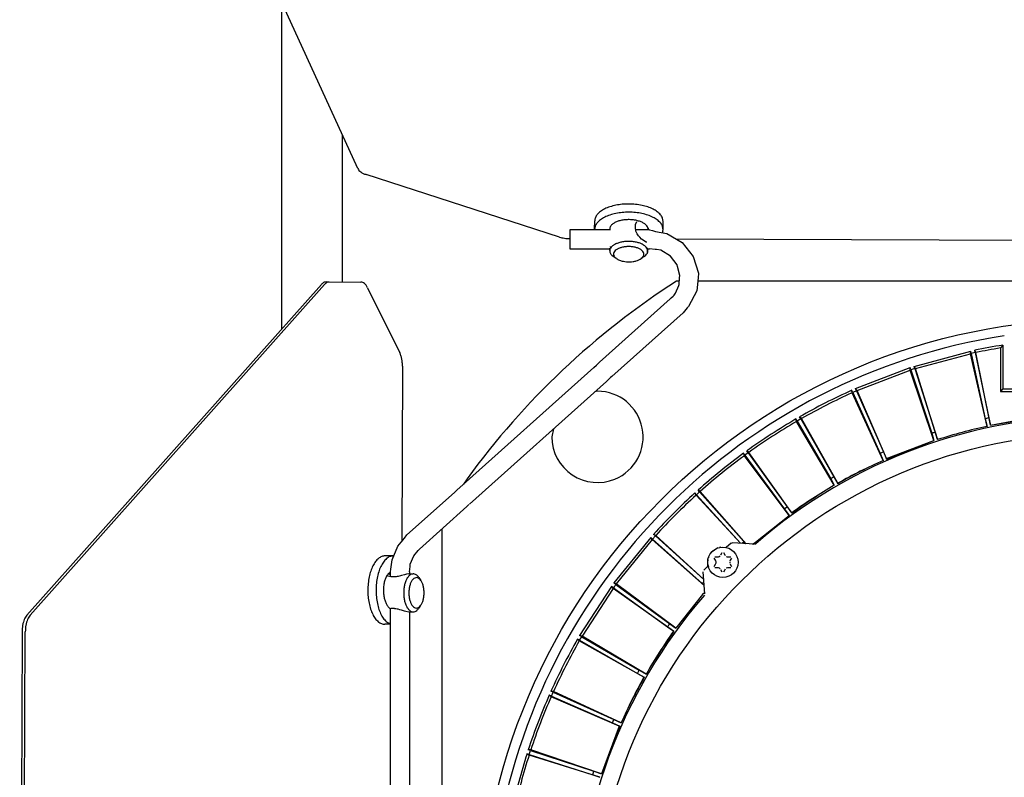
# Model space of a CAD drawing. Header units: millimetres. Extents: x -281 to 286, y -291 to 515.
# Tile 5 of 13: x -281 to -22, y 43 to 242. Entities that reach past the tile are written whole.
import ezdxf

# ---------------------------------------------------------------- set-up
doc = ezdxf.new("R2010")
doc.units = ezdxf.units.MM

msp = doc.modelspace()

# ---------------------------------------------------------------- linework, layer by layer
at = {"color": 7, "linetype": 'Continuous'}
for p, q in [((-191.76, 203.03), (-220, 264.82)), ((-211.84, 246.97), (-211.84, 160.81)), ((-195.84, 211.97), (-195.84, 173.21)), ((-138.67, 185.05), (-189.58, 201.48)), ((-129.43, 187.1), (-129.42, 189.27)), ((-118.65, 188.31), (-118.35, 189.17)), ((-111.43, 187.03), (-111.42, 189.2)), ((-136, 186.95), (-136, 184.18)), ((-125.24, 186.95), (-136, 186.95)), ((-129.41, 186.95), (-129.43, 187.1)), ((-125.44, 186.95), (-125.29, 187.85)), ((-125.4, 186.95), (-125.38, 187.3)), ((-118.66, 187.23), (-118.65, 188.31)), ((-118.62, 186.87), (-118.66, 187.23)), ((-115, 186.95), (-118.63, 186.95)), ((-118.56, 186.61), (-118.62, 186.87)), ((-118.47, 186.37), (-118.56, 186.61)), ((-115.49, 187.56), (-115.47, 187.32)), ((-115.47, 187.32), (-115.46, 187.16)), ((-115.46, 187.16), (-115.45, 186.95)), ((-115.38, 187.42), (-115.45, 186.98)), ((-115, 186.95), (-114.23, 186.74)), ((-114.23, 186.74), (-113.42, 186.49)), ((-136, 184.18), (-136, 181.95)), ((-118.22, 185.88), (-118.47, 186.37)), ((-118.03, 185.59), (-118.22, 185.88)), ((-117.89, 185.4), (-118.03, 185.59)), ((-117.63, 185.1), (-117.89, 185.4)), ((-117.51, 184.97), (-117.63, 185.1)), ((-117.06, 184.51), (-117.51, 184.97)), ((-115.85, 183.69), (-117.06, 184.51)), ((-113.42, 186.49), (-110.39, 185.95)), ((-111.49, 186.51), (-111.66, 186.17)), ((-110.39, 185.95), (-106.38, 183.58)), ((-108, 184.54), (112.26, 183.69)), ((-136, 181.95), (-125.42, 181.95)), ((-125.45, 181.53), (-125.41, 182.14)), ((-125.31, 182.55), (-125.27, 182.08)), ((-115.68, 183.69), (-115.85, 183.69)), ((-115.58, 182.04), (-115.64, 180.71)), ((-115.5, 181.04), (-115.51, 182.21)), ((-115.51, 181.95), (-115, 181.95)), ((-113.48, 181.77), (-115, 181.95)), ((-113.11, 181.78), (-113.48, 181.77)), ((-112.02, 181.58), (-113.11, 181.78)), ((-109.47, 180.04), (-112.02, 181.58)), ((-106.38, 183.58), (-103.47, 179.95)), ((-123.73, 179.39), (-124.66, 180.05)), ((-116.37, 179.94), (-117.19, 179.36)), ((-115.5, 181.04), (-115.64, 180.71)), ((-107.72, 177.75), (-109.47, 180.04)), ((-103.47, 179.95), (-102.08, 175.52)), ((-107.6, 177.29), (-107.72, 177.75)), ((-107.02, 174.94), (-107.6, 177.29)), ((-107.21, 172.58), (-107.1, 174.35)), ((-107.1, 174.35), (-107.02, 174.94)), ((-102.16, 174.35), (-102.57, 170.9)), ((-102.08, 175.52), (-102.16, 174.35)), ((-201.35, 172.59), (-278.85, 85.58)), ((-200.49, 172.58), (-277.98, 85.57)), ((-200.12, 173.23), (-199.26, 173.23)), ((-199.26, 173.23), (-190.95, 173.2)), ((-189.19, 171.72), (-180.72, 154.62)), ((-108.19, 170.31), (-107.23, 172.28)), ((-107.15, 173.45), (-107.91, 173.45)), ((-107.23, 172.28), (-107.21, 172.58)), ((107.98, 173.45), (-102.27, 173.45)), ((-109.51, 168.83), (-128.19, 152.09)), ((-109.51, 168.83), (-109.27, 169.06)), ((-109.27, 169.06), (-108.78, 169.46)), ((-108.78, 169.46), (-108.48, 169.73)), ((-108.48, 169.73), (-108.19, 170.31)), ((-102.57, 170.9), (-104.76, 166.81)), ((-105.1, 166.45), (-105.81, 165.52)), ((-104.76, 166.81), (-105.1, 166.45)), ((-106.17, 165.11), (-124.88, 148.39)), ((-105.81, 165.52), (-106.17, 165.11)), ((-22.02, 156.6), (-22.64, 155.86)), ((-22.02, 156.6), (-22.64, 155.86)), ((-22.64, 155.86), (-22.64, 144.45)), ((-22.64, 155.86), (-22.64, 144.45)), ((-22.02, 156.6), (-22.02, 145.08)), ((-22.02, 156.6), (-22.02, 145.08)), ((-45.33, 151.03), (-30.46, 155.02)), ((-45.33, 151.03), (-30.46, 155.02)), ((-44.96, 150.49), (-30.51, 154.36)), ((-44.96, 150.49), (-30.51, 154.36)), ((-30.51, 154.36), (-30.46, 155.02)), ((-30.51, 154.36), (-30.46, 155.02)), ((-26.16, 135.24), (-30.51, 154.36)), ((-26.16, 135.24), (-30.51, 154.36)), ((-30.32, 154.4), (-30.46, 155.02)), ((-30.32, 154.4), (-30.46, 155.02)), ((-29.25, 154.63), (-30.32, 154.4)), ((-29.25, 154.63), (-30.32, 154.4)), ((-30.32, 154.4), (-26.61, 137.25)), ((-30.32, 154.4), (-26.61, 137.25)), ((-29.07, 154.67), (-29.37, 155.25)), ((-29.25, 154.63), (-29.37, 155.25)), ((-29.07, 154.67), (-29.37, 155.25)), ((-29.25, 154.63), (-29.37, 155.25)), ((-29.25, 154.63), (-25.66, 137.45)), ((-29.25, 154.63), (-25.66, 137.45)), ((-25.21, 135.55), (-29.07, 154.67)), ((-25.21, 135.55), (-29.07, 154.67)), ((-180, 151.08), (-180.18, 104.99)), ((-129.66, 150.77), (-165.67, 118.49)), ((-129.66, 150.77), (-128.98, 151.37)), ((-128.98, 151.37), (-128.38, 151.89)), ((-128.38, 151.89), (-128.19, 152.09)), ((-60.75, 145.17), (-46.38, 150.69)), ((-60.75, 145.17), (-46.38, 150.69)), ((-46.18, 150.09), (-46.38, 150.69)), ((-46.36, 150.04), (-46.38, 150.69)), ((-46.18, 150.09), (-46.38, 150.69)), ((-46.36, 150.04), (-46.38, 150.69)), ((-45.14, 150.43), (-45.33, 151.03)), ((-44.96, 150.49), (-45.33, 151.03)), ((-45.14, 150.43), (-45.33, 151.03)), ((-44.96, 150.49), (-45.33, 151.03)), ((-45.14, 150.43), (-39.77, 133.72)), ((-45.14, 150.43), (-39.77, 133.72)), ((-39.16, 131.75), (-44.96, 150.49)), ((-39.16, 131.75), (-44.96, 150.49)), ((-125.22, 148.09), (-126.32, 147.05)), ((-124.88, 148.39), (-125.22, 148.09)), ((-60.33, 144.67), (-46.36, 150.04)), ((-60.33, 144.67), (-46.36, 150.04)), ((-40.14, 131.55), (-46.36, 150.04)), ((-40.14, 131.55), (-46.36, 150.04)), ((-46.18, 150.09), (-40.7, 133.42)), ((-46.18, 150.09), (-40.7, 133.42)), ((-162.33, 114.76), (-126.32, 147.05)), ((-60.33, 144.67), (-60.75, 145.17)), ((-60.5, 144.6), (-60.75, 145.17)), ((-60.33, 144.67), (-60.75, 145.17)), ((-60.5, 144.6), (-60.75, 145.17)), ((-128.67, 144.47), (-129.34, 144.34)), ((-61.5, 144.15), (-61.76, 144.72)), ((-61.67, 144.07), (-61.76, 144.72)), ((-61.5, 144.15), (-61.76, 144.72)), ((-61.67, 144.07), (-61.76, 144.72)), ((-53.45, 126.27), (-61.67, 144.07)), ((-53.45, 126.27), (-61.67, 144.07)), ((-60.5, 144.6), (-61.5, 144.15)), ((-60.5, 144.6), (-61.5, 144.15)), ((-61.5, 144.15), (-54.31, 128.14)), ((-61.5, 144.15), (-54.31, 128.14)), ((-60.5, 144.6), (-53.42, 128.54)), ((-60.5, 144.6), (-53.42, 128.54)), ((-52.58, 126.78), (-60.33, 144.67)), ((-52.58, 126.78), (-60.33, 144.67)), ((-22.02, 145.08), (-22.64, 144.45)), ((-22.02, 145.08), (-22.64, 144.45)), ((-22.64, 144.45), (-19.64, 144.45)), ((-22.64, 144.45), (-19.64, 144.45)), ((-22.02, 145.08), (-19.02, 145.08)), ((-22.02, 145.08), (-19.02, 145.08)), ((-75.01, 137.28), (-75.48, 137.74)), ((-75.17, 137.19), (-75.48, 137.74)), ((-75.01, 137.28), (-75.48, 137.74)), ((-75.17, 137.19), (-75.48, 137.74)), ((-25.66, 137.45), (-26.61, 137.25)), ((-25.66, 137.45), (-26.61, 137.25)), ((-25.66, 137.45), (-25.21, 135.55)), ((-25.66, 137.45), (-25.21, 135.55)), ((-76.12, 136.64), (-76.44, 137.18)), ((-76.28, 136.55), (-76.44, 137.18)), ((-76.12, 136.64), (-76.44, 137.18)), ((-76.28, 136.55), (-76.44, 137.18)), ((-66.36, 119.76), (-76.28, 136.55)), ((-66.36, 119.76), (-76.28, 136.55)), ((-75.17, 137.19), (-76.12, 136.64)), ((-75.17, 137.19), (-76.12, 136.64)), ((-76.12, 136.64), (-67.29, 121.47)), ((-76.12, 136.64), (-67.29, 121.47)), ((-75.17, 137.19), (-66.45, 121.96)), ((-75.17, 137.19), (-66.45, 121.96)), ((-65.43, 120.29), (-75.01, 137.28)), ((-65.43, 120.29), (-75.01, 137.28)), ((-26.61, 137.25), (-26.16, 135.24)), ((-26.61, 137.25), (-26.16, 135.24)), ((-25.21, 135.55), (-19.64, 136.6)), ((-25.21, 135.55), (-19.64, 136.6)), ((-25.21, 135.55), (-19.42, 136.52)), ((-25.21, 135.55), (-19.42, 136.52)), ((-140.25, 134.56), (-140.67, 132.47)), ((-40.7, 133.42), (-40.14, 131.55)), ((-40.7, 133.42), (-40.14, 131.55)), ((-39.77, 133.72), (-39.16, 131.75)), ((-39.77, 133.72), (-39.16, 131.75)), ((-52.6, 126.65), (-40.14, 131.55)), ((-52.6, 126.65), (-40.14, 131.55)), ((-52.58, 126.78), (-40.14, 131.55)), ((-52.58, 126.78), (-40.14, 131.55)), ((-90.02, 127.53), (-90.24, 128.15)), ((-89.87, 127.64), (-90.24, 128.15)), ((-90.02, 127.53), (-90.24, 128.15)), ((-89.87, 127.64), (-90.24, 128.15)), ((-78.27, 111.82), (-90.02, 127.53)), ((-78.27, 111.82), (-90.02, 127.53)), ((-88.98, 128.29), (-89.87, 127.64)), ((-88.98, 128.29), (-89.87, 127.64)), ((-89.87, 127.64), (-79.5, 113.48)), ((-89.87, 127.64), (-79.5, 113.48)), ((-88.98, 128.29), (-89.35, 128.8)), ((-88.83, 128.4), (-89.35, 128.8)), ((-88.98, 128.29), (-89.35, 128.8)), ((-88.83, 128.4), (-89.35, 128.8)), ((-88.98, 128.29), (-78.72, 114.05)), ((-88.98, 128.29), (-78.72, 114.05)), ((-77.53, 112.5), (-88.83, 128.4)), ((-77.53, 112.5), (-88.83, 128.4)), ((-53.42, 128.54), (-54.31, 128.14)), ((-53.42, 128.54), (-54.31, 128.14)), ((-54.31, 128.14), (-53.45, 126.27)), ((-54.31, 128.14), (-53.45, 126.27)), ((-53.42, 128.54), (-52.6, 126.65)), ((-53.42, 128.54), (-52.6, 126.65)), ((-52.6, 126.65), (-52.58, 126.78)), ((-52.6, 126.65), (-52.58, 126.78)), ((-66.45, 121.96), (-67.29, 121.47)), ((-66.45, 121.96), (-67.29, 121.47)), ((-66.45, 121.96), (-65.43, 120.16)), ((-66.45, 121.96), (-65.43, 120.16)), ((-162.99, 121.44), (-163.98, 120)), ((-67.29, 121.47), (-66.36, 119.76)), ((-67.29, 121.47), (-66.36, 119.76)), ((-65.43, 120.16), (-65.43, 120.29)), ((-65.43, 120.16), (-65.43, 120.29)), ((-166.35, 117.82), (-178.82, 106.7)), ((-166.19, 117.97), (-166.35, 117.82)), ((-165.88, 118.29), (-166.19, 117.97)), ((-165.67, 118.49), (-165.88, 118.29)), ((-102.74, 117.13), (-103.03, 117.72)), ((-102.6, 117.26), (-103.03, 117.72)), ((-102.74, 117.13), (-103.03, 117.72)), ((-102.6, 117.26), (-103.03, 117.72)), ((-91.02, 104.48), (-102.74, 117.13)), ((-91.02, 104.48), (-102.74, 117.13)), ((-101.79, 117.99), (-102.6, 117.26)), ((-101.79, 117.99), (-102.6, 117.26)), ((-102.6, 117.26), (-91.02, 104.48)), ((-102.6, 117.26), (-91.02, 104.48)), ((-101.65, 118.11), (-102.21, 118.46)), ((-101.79, 117.99), (-102.21, 118.46)), ((-101.65, 118.11), (-102.21, 118.46)), ((-101.79, 117.99), (-102.21, 118.46)), ((-101.79, 117.99), (-90.09, 104.9)), ((-101.79, 117.99), (-90.09, 104.9)), ((-89.54, 104.38), (-101.65, 118.11)), ((-89.54, 104.38), (-101.65, 118.11)), ((-175.48, 102.98), (-163.07, 114.16)), ((-162.53, 114.65), (-163.07, 114.16)), ((-78.72, 114.05), (-79.5, 113.48)), ((-78.72, 114.05), (-79.5, 113.48)), ((-78.72, 114.05), (-77.52, 112.37)), ((-78.72, 114.05), (-77.52, 112.37)), ((-87.11, 104.78), (-78.27, 111.82)), ((-87.11, 104.78), (-78.27, 111.82)), ((-87.11, 104.78), (-78.27, 111.82)), ((-87.11, 104.78), (-78.27, 111.82)), ((-79.5, 113.48), (-78.27, 111.82)), ((-79.5, 113.48), (-78.27, 111.82)), ((-77.52, 112.37), (-77.53, 112.5)), ((-77.52, 112.37), (-77.53, 112.5)), ((-179.51, 105.8), (-178.82, 106.7)), ((-169.64, 108.21), (-169.64, -106.32)), ((-114.18, 105.59), (-113.45, 106.41)), ((-114.18, 105.59), (-113.45, 106.41)), ((-113.45, 106.41), (-113.91, 106.83)), ((-113.32, 106.55), (-113.91, 106.83)), ((-113.45, 106.41), (-113.91, 106.83)), ((-113.32, 106.55), (-113.91, 106.83)), ((-113.45, 106.41), (-100.69, 94.93)), ((-113.45, 106.41), (-100.69, 94.93)), ((-100.69, 94.93), (-113.32, 106.55)), ((-100.69, 94.93), (-113.32, 106.55)), ((-182.72, 100.14), (-181.25, 103.7)), ((-181.25, 103.7), (-179.51, 105.8)), ((-114.66, 106.01), (-124.34, 94.05)), ((-114.66, 106.01), (-124.34, 94.05)), ((-114.31, 105.45), (-123.73, 93.83)), ((-114.31, 105.45), (-123.73, 93.83)), ((-114.31, 105.45), (-114.66, 106.01)), ((-114.18, 105.59), (-114.66, 106.01)), ((-114.31, 105.45), (-114.66, 106.01)), ((-114.18, 105.59), (-114.66, 106.01)), ((-100.58, 93.34), (-114.31, 105.45)), ((-100.58, 93.34), (-114.31, 105.45)), ((-114.18, 105.59), (-101.1, 93.9)), ((-114.18, 105.59), (-101.1, 93.9)), ((-93.5, 104.56), (-94.77, 103.37)), ((-93.5, 104.56), (-93.21, 104.63)), ((-87.27, 104.24), (-93.21, 104.63)), ((-90.09, 104.9), (-90.59, 104.45)), ((-90.09, 104.9), (-90.59, 104.45)), ((-90.09, 104.9), (-89.54, 104.38)), ((-90.09, 104.9), (-89.54, 104.38)), ((-87.87, 104.27), (-87.11, 104.78)), ((-87.87, 104.27), (-87.11, 104.78)), ((-87.71, 104.26), (-87.11, 104.78)), ((-87.71, 104.26), (-87.11, 104.78)), ((-87.27, 104.24), (-87.01, 104.35)), ((-182.43, 101.16), (-184.59, 101.17)), ((-177.95, 98.95), (-177.03, 101.17)), ((-177.03, 101.17), (-175.83, 102.61)), ((-175.83, 102.61), (-175.69, 102.75)), ((-175.69, 102.75), (-175.48, 102.98)), ((-98.7, 102.09), (-98.95, 101.79)), ((-97.03, 103.25), (-97.18, 103.18)), ((-96.64, 101), (-96.36, 101.2)), ((-96.44, 103.41), (-96.61, 103.36)), ((-96.2, 103.44), (-96.44, 103.41)), ((-96.19, 101.42), (-95.86, 102.05)), ((-95.5, 102.05), (-95.17, 101.42)), ((-95.17, 101.42), (-95.04, 101.24)), ((-183.03, 97.67), (-182.72, 100.14)), ((-178.02, 98.38), (-177.95, 98.95)), ((-100.7, 97.38), (-99.56, 98.58)), ((-99.63, 100.09), (-99.65, 99.83)), ((-99.6, 100.25), (-99.63, 100.09)), ((-99.42, 100.87), (-99.49, 100.69)), ((-97.62, 100.01), (-97.99, 100.61)), ((-97.99, 98.35), (-97.62, 98.96)), ((-97.81, 100.92), (-97.07, 100.9)), ((-97.51, 99.76), (-97.62, 100.01)), ((-97.62, 98.96), (-97.51, 99.21)), ((-97.48, 99.63), (-97.51, 99.76)), ((-97.51, 99.21), (-97.48, 99.34)), ((-97.48, 99.34), (-97.48, 99.63)), ((-97.07, 100.9), (-96.83, 100.93)), ((-96.83, 100.93), (-96.64, 101)), ((-94.79, 101.03), (-94.57, 100.94)), ((-94.57, 100.94), (-94.29, 100.9)), ((-94.29, 100.9), (-93.55, 100.92)), ((-93.88, 99.63), (-93.89, 99.49)), ((-93.89, 99.49), (-93.88, 99.34)), ((-93.74, 100.01), (-93.85, 99.76)), ((-93.85, 99.21), (-93.74, 98.96)), ((-93.37, 100.61), (-93.74, 100.01)), ((-93.74, 98.96), (-93.37, 98.35)), ((-183.89, 95.84), (-184.15, 95.98)), ((-183.87, 96.4), (-183.15, 96.95)), ((-183.83, 96.44), (-183.66, 96.41)), ((-183.66, 96.41), (-183.46, 96.37)), ((-183.53, 96.66), (-183.22, 96.3)), ((-183.46, 96.37), (-183.32, 96.33)), ((-183.32, 96.33), (-183.15, 96.28)), ((-183.15, 96.99), (-183.03, 97.67)), ((-183.15, 95.67), (-183.15, 96.99)), ((-180.56, 95.91), (-181.12, 95.77)), ((-180.23, 96), (-180.56, 95.91)), ((-179.48, 96.22), (-180.23, 96)), ((-178.93, 96.36), (-179.48, 96.22)), ((-178.31, 96.45), (-178.93, 96.36)), ((-178.31, 96.45), (-177.18, 96.45)), ((-178.15, 96.99), (-178.02, 98.38)), ((-178.15, 96.99), (-178.15, 96.45)), ((-100.43, 91.18), (-100.83, 97.01)), ((-97.1, 98.07), (-97.81, 98.05)), ((-96.79, 98.03), (-97.1, 98.07)), ((-96.53, 97.91), (-96.79, 98.03)), ((-96.36, 97.77), (-96.53, 97.91)), ((-95.86, 96.92), (-96.19, 97.54)), ((-95.17, 97.54), (-95.5, 96.92)), ((-95.04, 97.72), (-95.17, 97.54)), ((-94.49, 98.05), (-94.79, 97.94)), ((-94.29, 98.07), (-94.49, 98.05)), ((-93.55, 98.05), (-94.29, 98.07)), ((-183.1, 95.67), (-183.89, 95.84)), ((-182.03, 95.67), (-183.1, 95.67)), ((-181.65, 95.69), (-182.03, 95.67)), ((-181.38, 95.72), (-181.65, 95.69)), ((-181.12, 95.77), (-181.38, 95.72)), ((-175.74, 95.53), (-175.16, 94.71)), ((-123.84, 93.67), (-124.34, 94.05)), ((-123.73, 93.83), (-124.34, 94.05)), ((-123.84, 93.67), (-124.34, 94.05)), ((-123.73, 93.83), (-124.34, 94.05)), ((-123.84, 93.67), (-109.67, 83.31)), ((-123.84, 93.67), (-109.67, 83.31)), ((-108.07, 82.2), (-123.73, 93.83)), ((-108.07, 82.2), (-123.73, 93.83)), ((-101.1, 93.9), (-100.65, 94.39)), ((-101.1, 93.9), (-100.65, 94.39)), ((-101.1, 93.9), (-100.58, 93.34)), ((-101.1, 93.9), (-100.58, 93.34)), ((-124.99, 93.15), (-133.38, 80.24)), ((-124.99, 93.15), (-133.38, 80.24)), ((-124.59, 92.63), (-132.74, 80.09)), ((-124.59, 92.63), (-132.74, 80.09)), ((-124.59, 92.63), (-124.99, 93.15)), ((-124.48, 92.79), (-124.99, 93.15)), ((-124.59, 92.63), (-124.99, 93.15)), ((-124.48, 92.79), (-124.99, 93.15)), ((-108.7, 81.34), (-124.59, 92.63)), ((-108.7, 81.34), (-124.59, 92.63)), ((-124.48, 92.79), (-110.25, 82.52)), ((-124.48, 92.79), (-110.25, 82.52)), ((-101.06, 90.99), (-108.07, 82.2)), ((-101.06, 90.99), (-108.07, 82.2)), ((-101.06, 90.99), (-108.07, 82.2)), ((-101.06, 90.99), (-108.07, 82.2)), ((-100.46, 91.67), (-101.06, 90.99)), ((-100.46, 91.67), (-101.06, 90.99)), ((-100.45, 91.51), (-101.06, 90.99)), ((-100.45, 91.51), (-101.06, 90.99)), ((-183.15, -85.33), (-183.15, 87.31)), ((-182.1, 87.32), (-183.05, 87.32)), ((-182.1, 87.32), (-181.72, 87.29)), ((-181.72, 87.29), (-181.44, 87.26)), ((-181.44, 87.26), (-181.18, 87.21)), ((-181.18, 87.21), (-180.76, 87.1)), ((-180.76, 87.1), (-180.35, 86.98)), ((-180.35, 86.98), (-180.08, 86.89)), ((-180.08, 86.89), (-179.56, 86.73)), ((-179.56, 86.73), (-179.08, 86.59)), ((-179.08, 86.59), (-178.35, 86.45)), ((-178.35, 86.45), (-177.18, 86.45)), ((-178.15, 86.45), (-178.15, -84.55)), ((-175.24, 88.08), (-175.74, 87.37)), ((-183.15, 83.17), (-184.66, 83.17)), ((-183.15, 83.33), (-183.85, 83.59)), ((-109.67, 83.31), (-108.07, 82.2)), ((-109.67, 83.31), (-108.07, 82.2)), ((-280.13, 81.23), (-280.74, -77.15)), ((-279.88, -77.16), (-279.27, 81.23)), ((-110.25, 82.52), (-108.57, 81.33)), ((-110.25, 82.52), (-108.57, 81.33)), ((-108.57, 81.33), (-108.7, 81.34)), ((-108.57, 81.33), (-108.7, 81.34)), ((-133.48, 78.81), (-133.93, 79.28)), ((-133.38, 78.97), (-133.93, 79.28)), ((-133.48, 78.81), (-133.93, 79.28)), ((-133.38, 78.97), (-133.93, 79.28)), ((-116.49, 69.24), (-133.48, 78.81)), ((-116.49, 69.24), (-133.48, 78.81)), ((-132.74, 80.09), (-133.38, 80.24)), ((-132.84, 79.92), (-133.38, 80.24)), ((-132.74, 80.09), (-133.38, 80.24)), ((-132.84, 79.92), (-133.38, 80.24)), ((-133.38, 78.97), (-132.84, 79.92)), ((-133.38, 78.97), (-132.84, 79.92)), ((-133.38, 78.97), (-118.15, 70.25)), ((-133.38, 78.97), (-118.15, 70.25)), ((-132.84, 79.92), (-117.67, 71.09)), ((-132.84, 79.92), (-117.67, 71.09)), ((-115.89, 70.04), (-132.74, 80.09)), ((-115.89, 70.04), (-132.74, 80.09)), ((-118.15, 70.25), (-117.67, 71.09)), ((-118.15, 70.25), (-117.67, 71.09)), ((-118.15, 70.25), (-116.36, 69.24)), ((-118.15, 70.25), (-116.36, 69.24)), ((-117.67, 71.09), (-115.89, 70.04)), ((-117.67, 71.09), (-115.89, 70.04)), ((-116.36, 69.24), (-116.49, 69.24)), ((-116.36, 69.24), (-116.49, 69.24)), ((-140.35, 65.31), (-140.92, 65.57)), ((-140.27, 65.48), (-140.92, 65.57)), ((-140.35, 65.31), (-140.92, 65.57)), ((-140.27, 65.48), (-140.92, 65.57)), ((-140.79, 64.31), (-140.35, 65.31)), ((-140.79, 64.31), (-140.35, 65.31)), ((-140.35, 65.31), (-124.34, 58.11)), ((-140.35, 65.31), (-124.34, 58.11)), ((-122.46, 57.25), (-140.27, 65.48)), ((-122.46, 57.25), (-140.27, 65.48)), ((-140.79, 64.31), (-141.37, 64.56)), ((-140.87, 64.13), (-141.37, 64.56)), ((-140.79, 64.31), (-141.37, 64.56)), ((-140.87, 64.13), (-141.37, 64.56)), ((-122.97, 56.39), (-140.87, 64.13)), ((-122.97, 56.39), (-140.87, 64.13)), ((-140.79, 64.31), (-124.73, 57.22)), ((-140.79, 64.31), (-124.73, 57.22)), ((-124.73, 57.22), (-124.34, 58.11)), ((-124.73, 57.22), (-124.34, 58.11)), ((-124.73, 57.22), (-122.84, 56.4)), ((-124.73, 57.22), (-122.84, 56.4)), ((-124.34, 58.11), (-122.46, 57.25)), ((-124.34, 58.11), (-122.46, 57.25)), ((-122.84, 56.4), (-127.66, 43.85)), ((-122.84, 56.4), (-127.66, 43.85)), ((-122.97, 56.39), (-127.66, 43.85)), ((-122.97, 56.39), (-127.66, 43.85)), ((-122.84, 56.4), (-122.97, 56.39)), ((-122.84, 56.4), (-122.97, 56.39)), ((-146.29, 49.99), (-146.89, 50.19)), ((-146.23, 50.16), (-146.89, 50.19)), ((-146.29, 49.99), (-146.89, 50.19)), ((-146.23, 50.16), (-146.89, 50.19)), ((-146.63, 48.94), (-146.29, 49.99)), ((-146.63, 48.94), (-146.29, 49.99)), ((-146.29, 49.99), (-129.62, 44.5)), ((-146.29, 49.99), (-129.62, 44.5)), ((-127.66, 43.85), (-146.23, 50.16)), ((-127.66, 43.85), (-146.23, 50.16)), ((-146.69, 48.76), (-147.23, 49.13)), ((-146.63, 48.94), (-147.23, 49.13)), ((-146.69, 48.76), (-147.23, 49.13)), ((-146.63, 48.94), (-147.23, 49.13)), ((-128.08, 42.93), (-146.69, 48.76)), ((-128.08, 42.93), (-146.69, 48.76)), ((-146.63, 48.94), (-129.92, 43.58)), ((-146.63, 48.94), (-129.92, 43.58)), ((-129.92, 43.58), (-129.62, 44.5)), ((-129.92, 43.58), (-129.62, 44.5)), ((-129.62, 44.5), (-127.66, 43.85)), ((-129.62, 44.5), (-127.66, 43.85)), ((-129.92, 43.58), (-128.08, 42.93)), ((-129.92, 43.58), (-128.08, 42.93))]:
    msp.add_line(p, q, dxfattribs=at)
for centre, radius in [((2.86, 0.95), 162.5), ((2.86, 0.95), 132.47), ((-95.68, 99.48), 4)]:
    msp.add_circle(centre, radius, dxfattribs=at)
for centre, radius, start, end in [((2.86, 0.95), 205, 122.705, 144), ((2.86, 0.95), 160, 98.7958, 171.2042), ((2.86, 0.95), 160, 98.7958, 171.2042), ((2.86, 0.95), 157.63, 99.0784, 101.7984), ((2.86, 0.95), 157.63, 99.0784, 101.7984), ((2.86, 0.95), 157, 99.3474, 101.7312), ((2.86, 0.95), 157, 99.3474, 101.7312), ((2.86, 0.95), 157, 107.8, 108.2), ((2.86, 0.95), 157, 107.8, 108.2), ((-128.67, 132.47), 12, 292.4999, 90), ((2.86, 0.95), 157.63, 114.2016, 119.7984), ((2.86, 0.95), 157.63, 114.2016, 119.7984), ((2.86, 0.95), 157, 114.2688, 119.7312), ((2.86, 0.95), 157, 114.2688, 119.7312), ((2.86, 0.95), 137, 49.0057, 130.9943), ((2.86, 0.95), 157.63, 120.2016, 125.7984), ((2.86, 0.95), 157.63, 120.2016, 125.7984), ((2.86, 0.95), 157, 120.2688, 125.7312), ((2.86, 0.95), 157, 120.2688, 125.7312), ((2.86, 0.95), 137.39, 102.1941, 107.8059), ((2.86, 0.95), 137.39, 102.1941, 107.8059), ((2.86, 0.95), 137.39, 102.1941, 107.8059), ((2.86, 0.95), 137.39, 102.1941, 107.8059), ((-128.67, 132.47), 12, 180, 292.5), ((2.86, 0.95), 139.45, 107.8, 108.2), ((2.86, 0.95), 139.45, 107.8, 108.2), ((2.86, 0.95), 157.63, 126.2016, 131.7984), ((2.86, 0.95), 157.63, 126.2016, 131.7984), ((2.86, 0.95), 157, 126.2688, 131.7312), ((2.86, 0.95), 157, 126.2688, 131.7312), ((2.86, 0.95), 137.39, 114.1941, 119.8059), ((1.82, 0.42), 137.44, 113.7091, 119.2924), ((2.86, 0.95), 137.39, 114.1941, 119.8059), ((1.82, 0.42), 137.44, 113.7091, 119.2924), ((2.86, 0.95), 137.5, 120.2228, 125.7772), ((2.86, 0.95), 137.5, 120.2228, 125.7772), ((3.83, 1.59), 137.44, 120.7076, 126.2909), ((3.83, 1.59), 137.44, 120.7076, 126.2909), ((2.86, 0.95), 157.63, 132.2016, 137.7984), ((2.86, 0.95), 157.63, 132.2016, 137.7984), ((2.86, 0.95), 157, 132.2688, 137.7312), ((2.86, 0.95), 157, 132.2688, 137.7312), ((-95.68, 99.48), 4, 127.3171, 136.0976), ((-95.68, 99.48), 4, 188.7796, 197.5601), ((2.86, 0.95), 157, 143.8, 144.2), ((2.86, 0.95), 157, 143.8, 144.2), ((2.86, 0.95), 137, 139.0057, 220.9943), ((2.86, 0.95), 139.45, 143.8, 144.2), ((2.86, 0.95), 139.45, 143.8, 144.2), ((3.49, 1.93), 137.44, 144.7076, 150.2909), ((3.49, 1.93), 137.44, 144.7076, 150.2909), ((2.86, 0.95), 137.39, 144.1941, 149.8059), ((2.86, 0.95), 137.39, 144.1941, 149.8059), ((2.86, 0.95), 157.63, 150.2016, 155.7984), ((2.86, 0.95), 157.63, 150.2016, 155.7984), ((2.86, 0.95), 157, 150.2688, 155.7312), ((2.86, 0.95), 157, 150.2688, 155.7312), ((2.86, 0.95), 137.39, 150.1941, 155.8059), ((3.38, 1.99), 137.44, 150.7076, 156.2909), ((2.86, 0.95), 137.39, 150.1941, 155.8059), ((3.38, 1.99), 137.44, 150.7076, 156.2909), ((2.86, 0.95), 157.63, 156.2016, 161.7984), ((2.86, 0.95), 157.63, 156.2016, 161.7984), ((2.86, 0.95), 157, 156.2688, 161.7312), ((2.86, 0.95), 157, 156.2688, 161.7312), ((2.86, 0.95), 157.63, 162.2016, 167.7984), ((2.86, 0.95), 157.63, 162.2016, 167.7984), ((2.86, 0.95), 157, 162.2688, 167.7312), ((2.86, 0.95), 157, 162.2688, 167.7312)]:
    msp.add_arc(centre, radius, start, end, dxfattribs=at)
for points, knots in [([(-191.76, 203.03), (-191.67, 202.88), (-191.46, 202.53), (-190.96, 202.12), (-190.33, 201.75), (-189.84, 201.57), (-189.58, 201.48)], [0, 0, 0, 0, 0.553448, 1.191997, 1.924058, 2.743646, 2.743646, 2.743646, 2.743646]), ([(-111.42, 189.2), (-111.46, 189.5), (-111.53, 190.13), (-112.1, 191), (-112.95, 191.77), (-114.08, 192.45), (-115.44, 193), (-116.99, 193.41), (-118.66, 193.67), (-120.4, 193.76), (-122.15, 193.69), (-123.82, 193.44), (-125.37, 193.04), (-126.74, 192.5), (-127.87, 191.83), (-128.73, 191.06), (-129.3, 190.2), (-129.38, 189.57), (-129.42, 189.27)], [0, 0, 0, 0, 0.894777, 1.882157, 3.021005, 4.331639, 5.805823, 7.416413, 9.124061, 10.882001, 12.639941, 14.347588, 15.958179, 17.432364, 18.742998, 19.881847, 20.869228, 21.764005, 21.764005, 21.764005, 21.764005]), ([(-111.43, 187.03), (-111.46, 187.33), (-111.54, 187.97), (-112.11, 188.83), (-112.96, 189.61), (-114.09, 190.28), (-115.45, 190.84), (-117, 191.25), (-118.67, 191.51), (-120.41, 191.6), (-122.15, 191.52), (-123.83, 191.28), (-125.38, 190.88), (-126.75, 190.33), (-127.88, 189.67), (-128.73, 188.89), (-129.31, 188.03), (-129.39, 187.4), (-129.43, 187.1)], [0, 0, 0, 0, 0.894777, 1.882157, 3.021005, 4.331639, 5.805823, 7.416413, 9.12406, 10.882, 12.63994, 14.347587, 15.958178, 17.432362, 18.742996, 19.881846, 20.869226, 21.764003, 21.764003, 21.764003, 21.764003]), ([(-115.38, 187.42), (-115.47, 187.61), (-115.65, 188.03), (-116.22, 188.53), (-116.96, 188.96), (-117.87, 189.29), (-118.91, 189.52), (-120.02, 189.63), (-121.15, 189.62), (-122.24, 189.48), (-123.25, 189.23), (-124.12, 188.87), (-124.83, 188.43), (-125.15, 188.03), (-125.29, 187.85)], [0, 0, 0, 0, 0.623772, 1.355545, 2.214196, 3.191179, 4.260812, 5.387122, 6.528714, 7.642815, 8.689152, 9.634155, 10.456235, 11.153516, 11.153516, 11.153516, 11.153516]), ([(-111.49, 186.51), (-111.48, 186.6), (-111.44, 186.77), (-111.43, 186.95), (-111.43, 187.03)], [0, 0, 0, 0, 0.2670484, 0.5313952, 0.5313952, 0.5313952, 0.5313952]), ([(-138.67, 185.05), (-138.46, 184.99), (-138.04, 184.86), (-137.37, 184.74), (-136.69, 184.66), (-136.22, 184.65), (-135.98, 184.64)], [0, 0, 0, 0, 0.645396, 1.321069, 2.017575, 2.724686, 2.724686, 2.724686, 2.724686]), ([(-125.27, 182.08), (-125.31, 181.99), (-125.4, 181.82), (-125.43, 181.63), (-125.45, 181.53)], [0, 0, 0, 0, 0.2988661, 0.5836033, 0.5836033, 0.5836033, 0.5836033]), ([(-125.45, 181.53), (-125.45, 181.42), (-125.45, 181.19), (-125.34, 180.85), (-125.14, 180.52), (-124.96, 180.33), (-124.86, 180.23)], [0, 0, 0, 0, 0.336561, 0.684772, 1.060103, 1.473294, 1.473294, 1.473294, 1.473294]), ([(-115.5, 181.04), (-115.47, 181.22), (-115.42, 181.59), (-115.65, 182.14), (-116.09, 182.64), (-116.72, 183.08), (-117.51, 183.43), (-118.43, 183.7), (-119.44, 183.86), (-120.5, 183.91), (-121.55, 183.86), (-122.56, 183.69), (-123.47, 183.42), (-124.24, 183.06), (-124.87, 182.63), (-125.14, 182.26), (-125.27, 182.08)], [0, 0, 0, 0, 0.5366, 1.099286, 1.745994, 2.503836, 3.373625, 4.338893, 5.372395, 6.44052, 7.50674, 8.534681, 9.49122, 10.349994, 11.09597, 11.732228, 11.732228, 11.732228, 11.732228]), ([(-117.19, 179.36), (-117.03, 179.49), (-116.73, 179.73), (-116.45, 180.23), (-116.44, 180.76), (-116.7, 181.26), (-117.16, 181.69), (-117.81, 182.05), (-118.6, 182.32), (-119.5, 182.49), (-120.45, 182.55), (-121.4, 182.5), (-122.3, 182.33), (-123.09, 182.07), (-123.74, 181.72), (-124.21, 181.29), (-124.47, 180.79), (-124.46, 180.26), (-124.19, 179.76), (-123.89, 179.52), (-123.73, 179.39)], [0, 0, 0, 0, 0.627145, 1.154767, 1.639461, 2.161955, 2.781463, 3.517435, 4.360087, 5.282061, 6.246001, 7.209941, 8.131915, 8.974568, 9.71054, 10.330049, 10.852544, 11.337238, 11.864859, 12.492003, 12.492003, 12.492003, 12.492003]), ([(-123.73, 179.39), (-123.6, 179.31), (-123.34, 179.14), (-122.9, 178.95), (-122.4, 178.78), (-122.05, 178.7), (-121.87, 178.66)], [0, 0, 0, 0, 0.442, 0.926265, 1.448217, 2.001209, 2.001209, 2.001209, 2.001209]), ([(-121.87, 178.66), (-121.59, 178.62), (-121.02, 178.53), (-120.15, 178.52), (-119.3, 178.59), (-118.5, 178.76), (-117.79, 179), (-117.38, 179.25), (-117.19, 179.36)], [0, 0, 0, 0, 0.855131, 1.730445, 2.594595, 3.417193, 4.171636, 4.838466, 4.838466, 4.838466, 4.838466]), ([(-116.37, 179.94), (-116.22, 180.05), (-115.93, 180.27), (-115.73, 180.57), (-115.64, 180.71)], [0, 0, 0, 0, 0.571315, 1.074038, 1.074038, 1.074038, 1.074038]), ([(-200.12, 173.23), (-200.23, 173.22), (-200.45, 173.21), (-200.77, 173.07), (-201.08, 172.87), (-201.26, 172.68), (-201.35, 172.59)], [0, 0, 0, 0, 0.323562, 0.662429, 1.02909, 1.431865, 1.431865, 1.431865, 1.431865]), ([(-199.26, 173.23), (-199.36, 173.22), (-199.58, 173.2), (-199.91, 173.07), (-200.22, 172.87), (-200.4, 172.68), (-200.49, 172.58)], [0, 0, 0, 0, 0.323562, 0.662429, 1.02909, 1.431865, 1.431865, 1.431865, 1.431865]), ([(-189.19, 171.72), (-189.3, 171.94), (-189.52, 172.34), (-189.96, 172.81), (-190.43, 173.13), (-190.78, 173.18), (-190.95, 173.2)], [0, 0, 0, 0, 0.72813, 1.360824, 1.909369, 2.406467, 2.406467, 2.406467, 2.406467]), ([(-180, 151.08), (-180.01, 151.41), (-180.02, 152.05), (-180.16, 152.98), (-180.38, 153.85), (-180.61, 154.37), (-180.72, 154.62)], [0, 0, 0, 0, 0.976634, 1.925327, 2.8201, 3.639091, 3.639091, 3.639091, 3.639091]), ([(-184.59, 101.17), (-184.89, 101.14), (-185.52, 101.06), (-186.39, 100.49), (-187.16, 99.64), (-187.84, 98.51), (-188.39, 97.15), (-188.81, 95.61), (-189.06, 93.93), (-189.15, 92.19), (-189.08, 90.45), (-188.83, 88.77), (-188.43, 87.22), (-187.89, 85.85), (-187.22, 84.72), (-186.45, 83.87), (-185.59, 83.29), (-184.96, 83.21), (-184.66, 83.17)], [0, 0, 0, 0, 0.894777, 1.882158, 3.021008, 4.331644, 5.805829, 7.41642, 9.124068, 10.882009, 12.639949, 14.347596, 15.958186, 17.432369, 18.743002, 19.881849, 20.869229, 21.764005, 21.764005, 21.764005, 21.764005]), ([(-182.43, 101.16), (-182.74, 101.12), (-183.39, 101.05), (-184.28, 100.44), (-185.07, 99.54), (-185.76, 98.34), (-186.31, 96.91), (-186.7, 95.29), (-186.93, 93.54), (-186.99, 91.74), (-186.86, 89.95), (-186.56, 88.26), (-186.1, 86.71), (-185.48, 85.39), (-184.77, 84.31), (-184.14, 83.81), (-183.85, 83.59)], [0, 0, 0, 0, 0.923853, 1.948792, 3.137321, 4.508882, 6.051728, 7.733798, 9.510156, 11.328352, 13.132842, 14.86908, 16.487718, 17.949377, 19.230857, 20.334146, 20.334146, 20.334146, 20.334146]), ([(-183.87, 96.4), (-184.02, 96.16), (-184.35, 95.64), (-184.68, 94.72), (-184.91, 93.69), (-185.02, 92.58), (-185.01, 91.45), (-184.87, 90.36), (-184.62, 89.35), (-184.26, 88.48), (-183.83, 87.77), (-183.43, 87.45), (-183.25, 87.3)], [0, 0, 0, 0, 0.857934, 1.834305, 2.903504, 4.029605, 5.17123, 6.285603, 7.332427, 8.27808, 9.100886, 9.798828, 9.798828, 9.798828, 9.798828]), ([(-177.18, 96.45), (-177.37, 96.42), (-177.78, 96.36), (-178.32, 95.94), (-178.78, 95.34), (-179.17, 94.54), (-179.46, 93.6), (-179.64, 92.55), (-179.7, 91.45), (-179.64, 90.35), (-179.46, 89.3), (-179.17, 88.36), (-178.78, 87.56), (-178.32, 86.95), (-177.78, 86.53), (-177.37, 86.48), (-177.18, 86.45)], [0, 0, 0, 0, 0.570252, 1.215203, 1.976473, 2.861629, 3.855344, 4.928209, 6.042576, 7.156943, 8.229807, 9.223522, 10.108678, 10.869949, 11.5149, 12.085152, 12.085152, 12.085152, 12.085152]), ([(-175.74, 95.53), (-175.84, 95.67), (-176.04, 95.93), (-176.4, 96.22), (-176.78, 96.41), (-177.05, 96.44), (-177.18, 96.45)], [0, 0, 0, 0, 0.514036, 0.972377, 1.385743, 1.773431, 1.773431, 1.773431, 1.773431]), ([(-175.16, 94.71), (-175.29, 94.88), (-175.53, 95.18), (-176.02, 95.45), (-176.55, 95.47), (-177.04, 95.22), (-177.47, 94.77), (-177.82, 94.14), (-178.09, 93.36), (-178.27, 92.48), (-178.33, 91.54), (-178.29, 90.6), (-178.14, 89.7), (-177.88, 88.9), (-177.54, 88.24), (-177.13, 87.75), (-176.65, 87.46), (-176.12, 87.43), (-175.62, 87.65), (-175.37, 87.93), (-175.24, 88.08)], [0, 0, 0, 0, 0.62097, 1.144148, 1.623707, 2.137803, 2.745174, 3.466347, 4.293161, 5.200051, 6.151431, 7.106899, 8.025632, 8.870718, 9.61412, 10.243475, 10.772586, 11.252758, 11.761774, 12.361014, 12.361014, 12.361014, 12.361014]), ([(-175.24, 88.08), (-175.09, 88.32), (-174.78, 88.79), (-174.51, 89.63), (-174.35, 90.51), (-174.3, 91.45), (-174.35, 92.38), (-174.52, 93.27), (-174.76, 94.06), (-175.03, 94.51), (-175.16, 94.71)], [0, 0, 0, 0, 0.845048, 1.693235, 2.601286, 3.549253, 4.49722, 5.405271, 6.23772, 6.968025, 6.968025, 6.968025, 6.968025]), ([(-278.85, 85.58), (-278.98, 85.42), (-279.25, 85.07), (-279.55, 84.45), (-279.8, 83.73), (-279.99, 82.94), (-280.11, 82.1), (-280.13, 81.52), (-280.13, 81.23)], [0, 0, 0, 0, 0.615865, 1.307885, 2.068779, 2.885615, 3.741686, 4.617939, 4.617939, 4.617939, 4.617939]), ([(-277.98, 85.57), (-278.11, 85.41), (-278.38, 85.07), (-278.68, 84.44), (-278.94, 83.73), (-279.12, 82.94), (-279.24, 82.1), (-279.26, 81.52), (-279.27, 81.23)], [0, 0, 0, 0, 0.615865, 1.307885, 2.068779, 2.885615, 3.741686, 4.617939, 4.617939, 4.617939, 4.617939]), ([(-177.18, 86.45), (-177.01, 86.47), (-176.67, 86.51), (-176.38, 86.71), (-176.23, 86.82)], [0, 0, 0, 0, 0.491562, 1.033008, 1.033008, 1.033008, 1.033008]), ([(-176.23, 86.82), (-176.15, 86.9), (-175.96, 87.07), (-175.81, 87.26), (-175.74, 87.37)], [0, 0, 0, 0, 0.3538824, 0.7389822, 0.7389822, 0.7389822, 0.7389822])]:
    msp.add_open_spline(points, degree=3, knots=knots, dxfattribs=at)
msp.add_open_spline([(-124.86, 180.23), (-124.83, 180.2), (-124.76, 180.14), (-124.69, 180.08), (-124.66, 180.05)], degree=3, dxfattribs=at)

doc.saveas('drawing.dxf')
